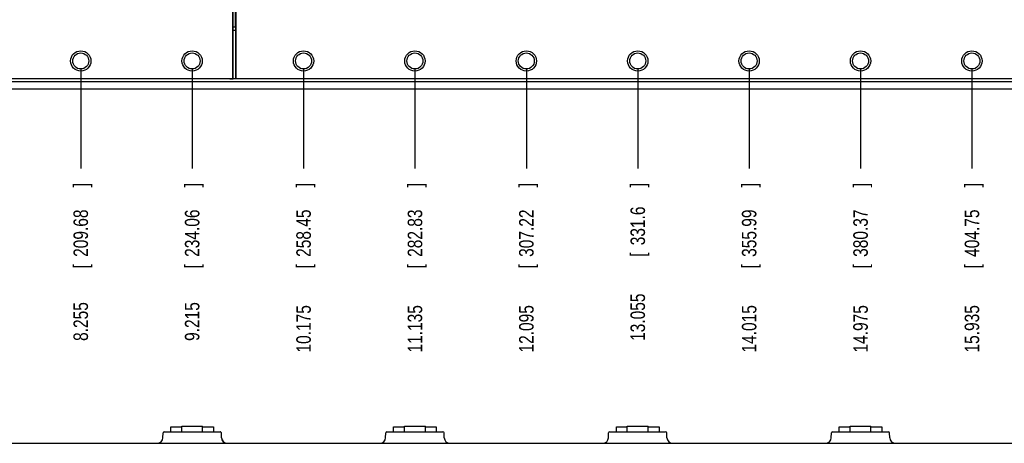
# Model space of a CAD drawing. Header units: inches. Extents: x 0 to 34, y 0 to 22.
# Tile 7 of 18: x 13.9 to 22.4, y 11.1 to 14.8. Entities that reach past the tile are written whole.
import ezdxf

# ---------------------------------------------------------------- set-up
doc = ezdxf.new("R2010")
doc.units = ezdxf.units.IN
doc.header["$LTSCALE"] = 1.87
doc.header["$MEASUREMENT"] = 0
doc.layers.get('0').update_dxf_attribs({"linetype": 'CONTINUOUS'})
doc.layers.add('DIMENSIONS', color=7, linetype='CONTINUOUS')
doc.styles.get("Standard").update_dxf_attribs({"font": 'txt', "width": 0.8})
doc.dimstyles.new('DIMSTYLE_1', dxfattribs={"dimtxt": 0.125, "dimasz": 0.18, "dimexe": 0.18, "dimexo": 0.0625, "dimgap": 0.09, "dimtad": 0, "dimtih": 1, "dimtoh": 1, "dimdec": 3, "dimzin": 4, "dimdsep": 46, "dimtxsty": 'STANDARD', "dimblk": '_FILLED', "dimblk1": '_FILLED', "dimblk2": '_FILLED', "dimcen": 0.09, "dimadec": 0, "dimazin": 0, "dimtp": 0.01, "dimtm": 0.01, "dimtfac": 1, "dimtdec": 3, "dimtofl": 0, "dimtmove": 0, "dimatfit": 3, "dimldrblk": '_FILLED', "dimfxl": 1, "dimtolj": 1, "dimtzin": 4, "dimarcsym": 0})

# ---------------------------------------------------------------- blocks, each defined once
blk = doc.blocks.new('*D9')
at = {"layer": 'DIMENSIONS', "color": 2, "linetype": 'CONTINUOUS'}
blk.add_line((14.4527, 14.3585), (14.4527, 13.4935), dxfattribs=at)
at = {"layer": 'DIMENSIONS', "color": 2, "linetype": 'CONTINUOUS', "width": 0.8}
for s, p in [(']', (14.5152, 13.331)), ('209.68', (14.5152, 12.731)), ('[', (14.5152, 12.631)), ('8.255', (14.5152, 12.006))]:
    blk.add_text(s, height=0.125, rotation=90, dxfattribs=at).set_placement(p)
blk = doc.blocks.new('_FILLED')
at = {"color": 0, "linetype": 'BYBLOCK'}
blk.add_solid([(0, 0), (-1, 0.174), (-1, -0.174)], dxfattribs=at)
blk = doc.blocks.new('*D10')
at = {"layer": 'DIMENSIONS', "color": 2, "linetype": 'CONTINUOUS'}
blk.add_line((15.4127, 14.3585), (15.4127, 13.4935), dxfattribs=at)
at = {"layer": 'DIMENSIONS', "color": 2, "linetype": 'CONTINUOUS', "width": 0.8}
for s, p in [(']', (15.4752, 13.331)), ('234.06', (15.4752, 12.731)), ('[', (15.4752, 12.631)), ('9.215', (15.4752, 12.006))]:
    blk.add_text(s, height=0.125, rotation=90, dxfattribs=at).set_placement(p)
blk = doc.blocks.new('*D11')
at = {"layer": 'DIMENSIONS', "color": 2, "linetype": 'CONTINUOUS'}
blk.add_line((16.3729, 14.3585), (16.3729, 13.4935), dxfattribs=at)
at = {"layer": 'DIMENSIONS', "color": 2, "linetype": 'CONTINUOUS', "width": 0.8}
for s, p in [(']', (16.4354, 13.331)), ('258.45', (16.4354, 12.731)), ('[', (16.4354, 12.631)), ('10.175', (16.4354, 11.906))]:
    blk.add_text(s, height=0.125, rotation=90, dxfattribs=at).set_placement(p)
blk = doc.blocks.new('*D12')
at = {"layer": 'DIMENSIONS', "color": 2, "linetype": 'CONTINUOUS'}
blk.add_line((17.3329, 14.3585), (17.3329, 13.4935), dxfattribs=at)
at = {"layer": 'DIMENSIONS', "color": 2, "linetype": 'CONTINUOUS', "width": 0.8}
for s, p in [(']', (17.3954, 13.331)), ('282.83', (17.3954, 12.731)), ('[', (17.3954, 12.631)), ('11.135', (17.3954, 11.906))]:
    blk.add_text(s, height=0.125, rotation=90, dxfattribs=at).set_placement(p)
blk = doc.blocks.new('*D13')
at = {"layer": 'DIMENSIONS', "color": 2, "linetype": 'CONTINUOUS'}
blk.add_line((18.2929, 14.3585), (18.2929, 13.4935), dxfattribs=at)
at = {"layer": 'DIMENSIONS', "color": 2, "linetype": 'CONTINUOUS', "width": 0.8}
for s, p in [(']', (18.3554, 13.331)), ('307.22', (18.3554, 12.731)), ('[', (18.3554, 12.631)), ('12.095', (18.3554, 11.906))]:
    blk.add_text(s, height=0.125, rotation=90, dxfattribs=at).set_placement(p)
blk = doc.blocks.new('*D14')
at = {"layer": 'DIMENSIONS', "color": 2, "linetype": 'CONTINUOUS'}
blk.add_line((19.2529, 14.3585), (19.2529, 13.4935), dxfattribs=at)
at = {"layer": 'DIMENSIONS', "color": 2, "linetype": 'CONTINUOUS', "width": 0.8}
for s, p in [(']', (19.3154, 13.331)), ('331.6', (19.3154, 12.831)), ('[', (19.3154, 12.731)), ('13.055', (19.3154, 12.006))]:
    blk.add_text(s, height=0.125, rotation=90, dxfattribs=at).set_placement(p)
blk = doc.blocks.new('*D15')
at = {"layer": 'DIMENSIONS', "color": 2, "linetype": 'CONTINUOUS'}
blk.add_line((20.2129, 14.3585), (20.2129, 13.4935), dxfattribs=at)
at = {"layer": 'DIMENSIONS', "color": 2, "linetype": 'CONTINUOUS', "width": 0.8}
for s, p in [(']', (20.2754, 13.331)), ('355.99', (20.2754, 12.731)), ('[', (20.2754, 12.631)), ('14.015', (20.2754, 11.906))]:
    blk.add_text(s, height=0.125, rotation=90, dxfattribs=at).set_placement(p)
blk = doc.blocks.new('*D16')
at = {"layer": 'DIMENSIONS', "color": 2, "linetype": 'CONTINUOUS'}
blk.add_line((21.1729, 14.3585), (21.1729, 13.4935), dxfattribs=at)
at = {"layer": 'DIMENSIONS', "color": 2, "linetype": 'CONTINUOUS', "width": 0.8}
for s, p in [(']', (21.2354, 13.331)), ('380.37', (21.2354, 12.731)), ('[', (21.2354, 12.631)), ('14.975', (21.2354, 11.906))]:
    blk.add_text(s, height=0.125, rotation=90, dxfattribs=at).set_placement(p)
blk = doc.blocks.new('*D17')
at = {"layer": 'DIMENSIONS', "color": 2, "linetype": 'CONTINUOUS'}
blk.add_line((22.1329, 14.3585), (22.1329, 13.4935), dxfattribs=at)
at = {"layer": 'DIMENSIONS', "color": 2, "linetype": 'CONTINUOUS', "width": 0.8}
for s, p in [(']', (22.1954, 13.331)), ('404.75', (22.1954, 12.731)), ('[', (22.1954, 12.631)), ('15.935', (22.1954, 11.906))]:
    blk.add_text(s, height=0.125, rotation=90, dxfattribs=at).set_placement(p)
blk = doc.blocks.new('*D18')
at = {"layer": 'DIMENSIONS', "color": 2, "linetype": 'CONTINUOUS'}
blk.add_line((23.0929, 14.3585), (23.0929, 13.4935), dxfattribs=at)
at = {"layer": 'DIMENSIONS', "color": 2, "linetype": 'CONTINUOUS', "width": 0.8}
for s, p in [(']', (23.1554, 13.331)), ('429.14', (23.1554, 12.731)), ('[', (23.1554, 12.631)), ('16.895', (23.1554, 11.906))]:
    blk.add_text(s, height=0.125, rotation=90, dxfattribs=at).set_placement(p)

msp = doc.modelspace()

# ---------------------------------------------------------------- linework, layer by layer
at = {"color": 7, "linetype": 'CONTINUOUS'}
for p, q in [((15.7893, 16.5478), (15.7893, 14.2688)), ((15.7649, 14.2688), (15.7649, 16.5079)), ((15.7677, 14.716), (15.7677, 16.546)), ((15.7877, 14.7167), (15.7877, 16.5152)), ((15.7677, 14.716), (15.7657, 14.716)), ((15.7657, 14.2679), (15.7657, 14.716)), ((15.789, 14.6849), (15.7657, 14.6826)), ((15.7677, 14.7167), (15.7877, 14.7167)), ((15.7879, 14.716), (15.7877, 14.7167)), ((15.7879, 14.716), (15.7879, 14.6848)), ((15.789, 14.268), (15.789, 14.6849)), ((15.7377, 14.266), (6.3077, 14.266)), ((6.3105, 14.2688), (15.7649, 14.2688)), ((15.7377, 14.266), (15.7657, 14.2679)), ((15.789, 14.268), (15.7577, 14.266)), ((15.7577, 14.266), (15.7577, 14.2674)), ((23.4477, 14.266), (15.7577, 14.266)), ((15.7657, 14.2679), (15.7649, 14.2688)), ((15.789, 14.268), (15.7893, 14.2688)), ((15.7893, 14.2688), (23.4449, 14.2688)), ((23.4577, 14.241), (6.2977, 14.241)), ((6.2977, 14.181), (23.4577, 14.181)), ((15.1604, 11.1712), (15.1618, 11.2133)), ((15.1718, 11.2229), (15.654, 11.2229)), ((15.2292, 11.2229), (15.2292, 11.2659)), ((15.2292, 11.2659), (15.3227, 11.2659)), ((15.3227, 11.2229), (15.3227, 11.2719)), ((15.3227, 11.2719), (15.5027, 11.2719)), ((15.5027, 11.2229), (15.5027, 11.2719)), ((15.5027, 11.2659), (15.5962, 11.2659)), ((15.5962, 11.2659), (15.5962, 11.2229)), ((15.666, 11.1712), (15.6645, 11.2133)), ((17.0804, 11.1712), (17.0818, 11.2133)), ((17.0918, 11.2229), (17.5735, 11.2229)), ((17.1492, 11.2659), (17.2427, 11.2659)), ((17.1492, 11.2229), (17.1492, 11.2659)), ((17.2427, 11.2719), (17.4227, 11.2719)), ((17.2427, 11.2229), (17.2427, 11.2719)), ((17.4227, 11.2229), (17.4227, 11.2719)), ((17.4227, 11.2659), (17.5162, 11.2659)), ((17.5162, 11.2659), (17.5162, 11.2229)), ((17.585, 11.1712), (17.5835, 11.2133)), ((19.0004, 11.1712), (19.0018, 11.2133)), ((19.0118, 11.2229), (19.4935, 11.2229)), ((19.0692, 11.2659), (19.1627, 11.2659)), ((19.0692, 11.2229), (19.0692, 11.2659)), ((19.1627, 11.2719), (19.3427, 11.2719)), ((19.1627, 11.2229), (19.1627, 11.2719)), ((19.3427, 11.2229), (19.3427, 11.2719)), ((19.3427, 11.2659), (19.4362, 11.2659)), ((19.4362, 11.2659), (19.4362, 11.2229)), ((19.505, 11.1712), (19.5035, 11.2133)), ((20.9204, 11.1712), (20.9218, 11.2133)), ((20.9318, 11.2229), (21.4135, 11.2229)), ((20.9892, 11.2659), (21.0827, 11.2659)), ((20.9892, 11.2229), (20.9892, 11.2659)), ((21.0827, 11.2719), (21.2627, 11.2719)), ((21.0827, 11.2229), (21.0827, 11.2719)), ((21.2627, 11.2229), (21.2627, 11.2719)), ((21.2627, 11.2659), (21.3562, 11.2659)), ((21.3562, 11.2659), (21.3562, 11.2229)), ((21.425, 11.1712), (21.4235, 11.2133)), ((6.2977, 11.1229), (23.4577, 11.1229))]:
    msp.add_line(p, q, dxfattribs=at)
for centre, radius in [((14.4527, 14.421), 0.0875), ((14.4527, 14.421), 0.069), ((15.4127, 14.421), 0.0875), ((15.4127, 14.421), 0.069), ((16.3729, 14.421), 0.0875), ((16.3727, 14.421), 0.069), ((17.3329, 14.421), 0.0875), ((17.3327, 14.421), 0.069), ((18.2929, 14.421), 0.0875), ((18.2927, 14.421), 0.069), ((19.2529, 14.421), 0.0875), ((19.2527, 14.421), 0.069), ((20.2129, 14.421), 0.0875), ((20.2127, 14.421), 0.069), ((21.1729, 14.421), 0.0875), ((21.1727, 14.421), 0.069), ((22.1329, 14.421), 0.0875), ((22.1327, 14.421), 0.069)]:
    msp.add_circle(centre, radius, dxfattribs=at)
for centre, radius, start, end in [((15.1718, 11.2129), 0.01, 90, 178), ((15.6545, 11.2129), 0.01, 2, 92.86241), ((17.0918, 11.2129), 0.01, 90, 178), ((17.5735, 11.2129), 0.01, 2, 90), ((19.0118, 11.2129), 0.01, 90, 178), ((19.4935, 11.2129), 0.01, 2, 90), ((20.9318, 11.2129), 0.01, 90, 178), ((21.4135, 11.2129), 0.01, 2, 90), ((15.1104, 11.1729), 0.05, 270, 358), ((15.715, 11.1729), 0.05, 182.02, 270), ((15.716, 11.1729), 0.05, 181.98, 268.85631), ((17.0304, 11.1729), 0.05, 270, 358), ((17.635, 11.1729), 0.05, 182, 270), ((18.9504, 11.1729), 0.05, 270, 358), ((19.555, 11.1729), 0.05, 182, 270), ((20.8704, 11.1729), 0.05, 270, 358), ((21.475, 11.1729), 0.05, 182, 270)]:
    msp.add_arc(centre, radius, start, end, dxfattribs=at)

# ---------------------------------------------------------------- dimensions: what is measured, and where the dimension line sits
at = {"layer": 'DIMENSIONS', "color": 2, "linetype": 'CONTINUOUS'}
for feature_location, picture, middle in [((14.4527, 14.3585), '*D9', (14.4527, 12.7185)), ((15.4127, 14.3585), '*D10', (15.4127, 12.7185)), ((16.3729, 14.3585), '*D11', (16.3729, 12.6685)), ((17.3329, 14.3585), '*D12', (17.3329, 12.6685)), ((18.2929, 14.3585), '*D13', (18.2929, 12.6685)), ((19.2529, 14.3585), '*D14', (19.2529, 12.7185)), ((20.2129, 14.3585), '*D15', (20.2129, 12.6685)), ((21.1729, 14.3585), '*D16', (21.1729, 12.6685)), ((22.1329, 14.3585), '*D17', (22.1329, 12.6685)), ((23.0929, 14.3585), '*D18', (23.0929, 12.6685))]:
    dim = msp.add_ordinate_dim(feature_location=feature_location, offset=(0, -0.865), dtype=1, origin=(6.1977, 14.421), dimstyle='DIMSTYLE_1', dxfattribs=at)
    dim.commit()
    dim.dimension.update_dxf_attribs({"geometry": picture, "text_midpoint": middle})

doc.saveas('drawing.dxf')
